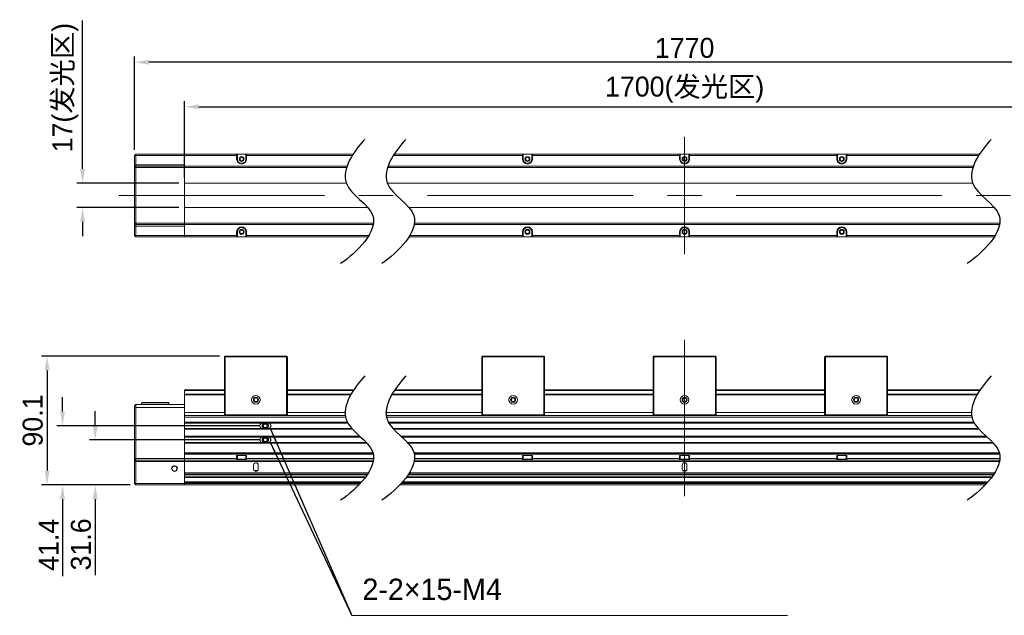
# Model space of a CAD drawing. Header units: millimetres. Extents: x 34 to 314, y 66 to 170.
# Tile 1 of 2: x 34 to 207, y 66 to 170. Entities that reach past the tile are written whole.
import ezdxf

# ---------------------------------------------------------------- set-up
doc = ezdxf.new("R2010")
doc.units = ezdxf.units.MM
doc.header["$LTSCALE"] = 3
doc.header["$PDSIZE"] = -5
doc.linetypes.add('点画线', pattern=[18, 12, -2, 2, -2])
doc.layers.get('Defpoints').update_dxf_attribs({"lineweight": 18})
for name, color, linetype, lineweight in [('中心线层', 1, '点画线', 18), ('尺寸线层', 3, 'Continuous', 18), ('标注', 3, 'Continuous', 25), ('粗实线', 7, 'Continuous', 30), ('细实线层', 7, 'Continuous', 18)]:
    doc.layers.add(name, color=color, linetype=linetype, lineweight=lineweight)
doc.styles.get("Standard").update_dxf_attribs({"font": '兰亭黑 GBK.TTF'})
doc.dimstyles.new('CST Standard', dxfattribs={"dimtxt": 3.5, "dimasz": 2.5, "dimexe": 1, "dimexo": 1, "dimgap": 0.6, "dimtad": 1, "dimtoh": 1, "dimdsep": 46, "dimtxsty": 'Standard', "dimcen": -2.5, "dimdle": 5, "dimadec": 0, "dimazin": 2, "dimtfac": 1, "dimtofl": 0, "dimtmove": 0, "dimatfit": 0, "dimfxl": 1, "dimtolj": 1, "dimarcsym": 0})

# ---------------------------------------------------------------- blocks, each defined once
blk = doc.blocks.new('*X1')
at = {"layer": 'Defpoints', "color": 0}
for p in [(238.15, 154.49), (63.15, 141.11), (238.15, 141.11)]:
    blk.add_point(p, dxfattribs=at)
at = {"layer": '尺寸线层', "color": 0, "linetype": 'Continuous', "lineweight": -2, "ltscale": 3}
for p, q in [((63.15, 142.11), (63.15, 155.49)), ((238.15, 142.11), (238.15, 155.49)), ((65.65, 154.49), (235.65, 154.49))]:
    blk.add_line(p, q, dxfattribs=at)
at = {"layer": '尺寸线层', "color": 0}
for points in [[(65.65, 154.9), (65.65, 154.07), (63.15, 154.49)], [(235.65, 154.07), (235.65, 154.9), (238.15, 154.49)]]:
    blk.add_solid(points, dxfattribs=at)
at = {"layer": '尺寸线层', "color": 0, "ltscale": 3, "insert": (150.65, 157.5), "char_height": 3.5, "attachment_point": 5, "bg_fill": 3, "box_fill_scale": 1.1, "bg_fill_color": 9, "bg_fill_true_color": 13158600, "bg_fill_transparency": 0}
blk.add_mtext('\\A1;1700(发光区)', dxfattribs=at)
blk = doc.blocks.new('*X2')
at = {"layer": 'Defpoints', "color": 0}
for p in [(54.4, 162.29), (54.4, 145.98), (246.9, 145.98)]:
    blk.add_point(p, dxfattribs=at)
at = {"layer": '尺寸线层', "color": 0, "linetype": 'Continuous', "lineweight": -2, "ltscale": 3}
for p, q in [((54.4, 146.98), (54.4, 163.29)), ((244.4, 162.29), (56.9, 162.29)), ((246.9, 146.98), (246.9, 163.29))]:
    blk.add_line(p, q, dxfattribs=at)
at = {"layer": '尺寸线层', "color": 0}
for points in [[(56.9, 162.71), (56.9, 161.87), (54.4, 162.29)], [(244.4, 161.87), (244.4, 162.71), (246.9, 162.29)]]:
    blk.add_solid(points, dxfattribs=at)
at = {"layer": '尺寸线层', "color": 0, "ltscale": 3, "insert": (150.65, 164.78), "char_height": 3.5, "attachment_point": 5, "bg_fill": 3, "box_fill_scale": 1.1, "bg_fill_color": 9, "bg_fill_true_color": 13158600, "bg_fill_transparency": 0}
blk.add_mtext('\\A1;1770', dxfattribs=at)
blk = doc.blocks.new('*X3')
at = {"layer": 'Defpoints', "color": 0}
for p in [(63.15, 141.11), (45.32, 136.86), (63.15, 136.86)]:
    blk.add_point(p, dxfattribs=at)
at = {"layer": '尺寸线层', "color": 0, "linetype": 'Continuous', "lineweight": -2, "ltscale": 3}
for p, q in [((45.32, 143.61), (45.32, 169.57)), ((62.15, 141.11), (44.32, 141.11)), ((62.15, 136.86), (44.32, 136.86)), ((45.32, 134.36), (45.32, 131.86))]:
    blk.add_line(p, q, dxfattribs=at)
at = {"layer": '尺寸线层', "color": 0}
for points in [[(44.91, 143.61), (45.74, 143.61), (45.32, 141.11)], [(45.74, 134.36), (44.91, 134.36), (45.32, 136.86)]]:
    blk.add_solid(points, dxfattribs=at)
at = {"layer": '尺寸线层', "color": 0, "ltscale": 3, "insert": (42.32, 157.84), "char_height": 3.5, "attachment_point": 5, "rotation": 90, "bg_fill": 3, "box_fill_scale": 1.1, "bg_fill_color": 9, "bg_fill_true_color": 13158600, "bg_fill_transparency": 0}
blk.add_mtext('\\A1;17(发光区)', dxfattribs=at)
blk = doc.blocks.new('*X4')
at = {"layer": 'Defpoints', "color": 0}
for p in [(70.27, 110.86), (39.11, 88.34), (54.65, 88.34)]:
    blk.add_point(p, dxfattribs=at)
at = {"layer": '尺寸线层', "color": 0, "linetype": 'Continuous', "lineweight": -2, "ltscale": 3}
for p, q in [((69.27, 110.86), (38.11, 110.86)), ((39.11, 108.36), (39.11, 90.84)), ((53.65, 88.34), (38.11, 88.34))]:
    blk.add_line(p, q, dxfattribs=at)
at = {"layer": '尺寸线层', "color": 0}
for points in [[(39.53, 108.36), (38.69, 108.36), (39.11, 110.86)], [(38.69, 90.84), (39.53, 90.84), (39.11, 88.34)]]:
    blk.add_solid(points, dxfattribs=at)
at = {"layer": '尺寸线层', "color": 0, "ltscale": 3, "insert": (36.61, 99.6), "char_height": 3.5, "attachment_point": 5, "rotation": 90, "bg_fill": 3, "box_fill_scale": 1.1, "bg_fill_color": 9, "bg_fill_true_color": 13158600, "bg_fill_transparency": 0}
blk.add_mtext('\\A1;90.1', dxfattribs=at)
blk = doc.blocks.new('*X5')
at = {"layer": 'Defpoints', "color": 0}
for p in [(47.53, 96.23), (77.29, 96.23), (54.65, 88.34)]:
    blk.add_point(p, dxfattribs=at)
at = {"layer": '尺寸线层', "color": 0, "linetype": 'Continuous', "lineweight": -2, "ltscale": 3}
for p, q in [((47.53, 98.73), (47.53, 101.23)), ((76.29, 96.23), (46.53, 96.23)), ((53.65, 88.34), (46.53, 88.34)), ((47.53, 85.84), (47.53, 72.52))]:
    blk.add_line(p, q, dxfattribs=at)
at = {"layer": '尺寸线层', "color": 0}
for points in [[(47.12, 98.73), (47.95, 98.73), (47.53, 96.23)], [(47.95, 85.84), (47.12, 85.84), (47.53, 88.34)]]:
    blk.add_solid(points, dxfattribs=at)
at = {"layer": '尺寸线层', "color": 0, "ltscale": 3, "insert": (45.04, 77.93), "char_height": 3.5, "attachment_point": 5, "rotation": 90, "bg_fill": 3, "box_fill_scale": 1.1, "bg_fill_color": 9, "bg_fill_true_color": 13158600, "bg_fill_transparency": 0}
blk.add_mtext('\\A1;31.6', dxfattribs=at)
blk = doc.blocks.new('*X6')
at = {"layer": 'Defpoints', "color": 0}
for p in [(41.82, 98.68), (77.29, 98.68), (54.65, 88.34)]:
    blk.add_point(p, dxfattribs=at)
at = {"layer": '尺寸线层', "color": 0, "linetype": 'Continuous', "lineweight": -2, "ltscale": 3}
for p, q in [((41.82, 101.18), (41.82, 103.68)), ((76.29, 98.68), (40.82, 98.68)), ((53.65, 88.34), (40.82, 88.34)), ((41.82, 85.84), (41.82, 72.39))]:
    blk.add_line(p, q, dxfattribs=at)
at = {"layer": '尺寸线层', "color": 0}
for points in [[(41.4, 101.18), (42.24, 101.18), (41.82, 98.68)], [(42.24, 85.84), (41.4, 85.84), (41.82, 88.34)]]:
    blk.add_solid(points, dxfattribs=at)
at = {"layer": '尺寸线层', "color": 0, "ltscale": 3, "insert": (39.36, 77.86), "char_height": 3.5, "attachment_point": 5, "rotation": 90, "bg_fill": 3, "box_fill_scale": 1.1, "bg_fill_color": 9, "bg_fill_true_color": 13158600, "bg_fill_transparency": 0}
blk.add_mtext('\\A1;41.4', dxfattribs=at)
blk = doc.blocks.new('*X7')
at = {"layer": '标注', "linetype": 'Continuous', "ltscale": 3}
blk.add_hatch(color=0, dxfattribs=at).paths.add_polyline_path([(78.1, 98.36), (79.39, 96.2), (78.82, 95.95)], flags=0)
at = {"layer": '标注', "color": 0, "linetype": 'Continuous', "ltscale": 3}
for p, q in [((78.1, 98.36), (92.45, 65.52)), ((92.45, 65.52), (168.63, 65.56))]:
    blk.add_line(p, q, dxfattribs=at)
at = {"layer": '标注', "color": 0, "ltscale": 3}
blk.add_line((168.63, 65.56), (168.63, 65.56), dxfattribs=at)
blk = doc.blocks.new('*X8')
at = {"layer": '标注', "linetype": 'Continuous', "ltscale": 3}
blk.add_hatch(color=0, dxfattribs=at).paths.add_polyline_path([(78.1, 95.91), (79.45, 93.79), (78.89, 93.52)], flags=0)
at = {"layer": '标注', "color": 0, "linetype": 'Continuous', "ltscale": 3}
for p, q in [((78.1, 95.91), (92.45, 65.52)), ((92.45, 65.52), (168.63, 65.56))]:
    blk.add_line(p, q, dxfattribs=at)
at = {"layer": '标注', "color": 0, "ltscale": 3}
blk.add_line((168.63, 65.56), (168.63, 65.56), dxfattribs=at)

msp = doc.modelspace()

# ---------------------------------------------------------------- linework, layer by layer
at = {"layer": '中心线层', "color": 0}
for p, q in [((150.6461, 149.2312), (150.6461, 128.7312)), ((249.6461, 138.9812), (51.6461, 138.9812)), ((150.6461, 113.7383), (150.6461, 86.3778))]:
    msp.add_line(p, q, dxfattribs=at)
at = {"layer": '粗实线', "color": 0, "ltscale": 3}
for points, knots in [([(94.7005, 148.7946), (92.7888, 146.7973), (88.618, 140.7501), (99.7758, 135.4011), (93.25, 128.9672), (90.4694, 127.0491)], [0, 0, 0, 0, 1545.80164442, 2911.85171363, 4800.50270254, 4800.50270254, 4800.50270254, 4800.50270254]), ([(101.8834, 148.7946), (99.9717, 146.7973), (95.8009, 140.7501), (106.9587, 135.4011), (100.4329, 128.9672), (97.6523, 127.0491)], [0, 0, 0, 0, 1563.64969905, 2945.47238458, 4855.9300174, 4855.9300174, 4855.9300174, 4855.9300174]), ([(204.2889, 148.7946), (202.3772, 146.7973), (198.2064, 140.7501), (209.3642, 135.4011), (202.8384, 128.9672), (200.0578, 127.0491)], [0, 0, 0, 0, 2251.86064576, 4241.86654469, 6993.17610037, 6993.17610037, 6993.17610037, 6993.17610037]), ([(94.7005, 107.3946), (92.7888, 105.3972), (88.618, 99.3501), (99.7758, 94.0011), (93.25, 87.5672), (90.4694, 85.6491)], [0, 0, 0, 0, 1185.76676686, 2233.64815565, 3682.41073455, 3682.41073455, 3682.41073455, 3682.41073455]), ([(101.8834, 107.3946), (99.9717, 105.3972), (95.8009, 99.3501), (106.9587, 94.0011), (100.4329, 87.5672), (97.6523, 85.6491)], [0, 0, 0, 0, 1228.89973094, 2314.89842201, 3816.36059246, 3816.36059246, 3816.36059246, 3816.36059246]), ([(204.2889, 107.3946), (202.3772, 105.3972), (198.2064, 99.3501), (209.3642, 94.0011), (202.8384, 87.5672), (200.0578, 85.6491)], [0, 0, 0, 0, 2194.13636661, 4133.13038066, 6813.91276534, 6813.91276534, 6813.91276534, 6813.91276534])]:
    msp.add_open_spline(points, degree=3, knots=knots, dxfattribs=at)
at = {"layer": '细实线层', "color": 0}
for p, q in [((54.3961, 145.9812), (54.6461, 146.2312)), ((54.3961, 131.9812), (54.3961, 145.9812)), ((54.3961, 145.9812), (72.3961, 145.9812)), ((54.6461, 131.7312), (54.6461, 146.2312)), ((54.6461, 146.2312), (92.6322, 146.2312)), ((63.1461, 131.7312), (63.1461, 146.2312)), ((72.2711, 145.3562), (72.2711, 146.2312)), ((72.2711, 146.2312), (72.3961, 146.1062)), ((72.2711, 145.3562), (72.3961, 145.3562)), ((72.3961, 145.3562), (72.3961, 146.1062)), ((74.0211, 146.2312), (73.8961, 146.1062)), ((73.8961, 146.1062), (73.8961, 145.3562)), ((92.4709, 145.9812), (73.8961, 145.9812)), ((74.0211, 145.3562), (73.8961, 145.3562)), ((74.0211, 146.2312), (74.0211, 145.3562)), ((99.6538, 145.9812), (122.3961, 145.9812)), ((99.8961, 145.9812), (99.6538, 145.9812)), ((99.8151, 146.2312), (202.2206, 146.2312)), ((102.3961, 145.9812), (101.3961, 145.9812)), ((122.2711, 145.3562), (122.2711, 146.2312)), ((122.2711, 146.2312), (122.3961, 146.1062)), ((122.2711, 145.3562), (122.3961, 145.3562)), ((122.3961, 145.3562), (122.3961, 146.1062)), ((124.0211, 146.2312), (123.8961, 146.1062)), ((123.8961, 146.1062), (123.8961, 145.3562)), ((123.8961, 145.9812), (149.8961, 145.9812)), ((124.0211, 145.3562), (123.8961, 145.3562)), ((124.0211, 146.2312), (124.0211, 145.3562)), ((149.7711, 145.3562), (149.7711, 146.2312)), ((149.7711, 146.2312), (149.8961, 146.1062)), ((149.7711, 145.3562), (149.8961, 145.3562)), ((149.8961, 145.3562), (149.8961, 146.1062)), ((151.5211, 146.2312), (151.3961, 146.1062)), ((151.3961, 146.1062), (151.3961, 145.3562)), ((151.3961, 145.9812), (177.3961, 145.9812)), ((151.5211, 145.3562), (151.3961, 145.3562)), ((151.5211, 146.2312), (151.5211, 145.3562)), ((177.2711, 146.2312), (177.3961, 146.1062)), ((177.2711, 145.3562), (177.2711, 146.2312)), ((177.2711, 145.3562), (177.3961, 145.3562)), ((177.3961, 145.3562), (177.3961, 146.1062)), ((179.0211, 146.2312), (178.8961, 146.1062)), ((178.8961, 146.1062), (178.8961, 145.3562)), ((178.8961, 145.9812), (202.0593, 145.9812)), ((179.0211, 145.3562), (178.8961, 145.3562)), ((179.0211, 146.2312), (179.0211, 145.3562)), ((198.8961, 145.9812), (199.8961, 145.9812)), ((201.3961, 145.9812), (202.0593, 145.9812)), ((63.1461, 144.3437), (54.3961, 144.3437)), ((54.3961, 143.8437), (54.6461, 144.0937)), ((54.3961, 143.8437), (91.4291, 143.8437)), ((54.6461, 144.0937), (91.5162, 144.0937)), ((98.612, 143.8437), (201.0175, 143.8437)), ((98.6991, 144.0937), (201.1046, 144.0937)), ((91.3601, 141.1062), (63.1461, 141.1062)), ((200.9485, 141.1062), (98.543, 141.1062)), ((63.1461, 136.8562), (95.2997, 136.8562)), ((102.4826, 136.8562), (204.8881, 136.8562)), ((54.3961, 134.1188), (54.6461, 133.8688)), ((96.3044, 134.1188), (54.3961, 134.1188)), ((63.1461, 133.6188), (54.3961, 133.6188)), ((96.2611, 133.8688), (54.6461, 133.8688)), ((205.8495, 133.8688), (103.444, 133.8688)), ((205.8928, 134.1188), (103.4873, 134.1188)), ((54.3961, 131.9812), (54.6461, 131.7312)), ((72.3961, 131.9812), (54.3961, 131.9812)), ((95.3007, 131.7312), (54.6461, 131.7312)), ((72.2711, 131.7312), (72.2711, 132.6062)), ((72.2711, 132.6062), (72.3961, 132.6062)), ((72.2711, 131.7312), (72.3961, 131.8562)), ((72.3961, 131.8562), (72.3961, 132.6062)), ((73.8961, 132.6062), (73.8961, 131.8562)), ((74.0211, 132.6062), (73.8961, 132.6062)), ((95.4601, 131.9812), (73.8961, 131.9812)), ((74.0211, 131.7312), (73.8961, 131.8562)), ((74.0211, 132.6062), (74.0211, 131.7312)), ((204.8891, 131.7312), (102.4836, 131.7312)), ((102.643, 131.9812), (122.3961, 131.9812)), ((122.2711, 131.7312), (122.2711, 132.6062)), ((122.2711, 132.6062), (122.3961, 132.6062)), ((122.2711, 131.7312), (122.3961, 131.8562)), ((122.3961, 131.8562), (122.3961, 132.6062)), ((123.8961, 132.6062), (123.8961, 131.8562)), ((124.0211, 132.6062), (123.8961, 132.6062)), ((123.8961, 131.9812), (149.8961, 131.9812)), ((124.0211, 131.7312), (123.8961, 131.8562)), ((124.0211, 132.6062), (124.0211, 131.7312)), ((149.7711, 131.7312), (149.7711, 132.6062)), ((149.7711, 132.6062), (149.8961, 132.6062)), ((149.7711, 131.7312), (149.8961, 131.8562)), ((149.8961, 131.8562), (149.8961, 132.6062)), ((151.3961, 132.6062), (151.3961, 131.8562)), ((151.5211, 132.6062), (151.3961, 132.6062)), ((151.3961, 131.9812), (177.3961, 131.9812)), ((151.5211, 131.7312), (151.3961, 131.8562)), ((151.5211, 132.6062), (151.5211, 131.7312)), ((177.2711, 132.6062), (177.3961, 132.6062)), ((177.2711, 131.7312), (177.2711, 132.6062)), ((177.2711, 131.7312), (177.3961, 131.8562)), ((177.3961, 131.8562), (177.3961, 132.6062)), ((179.0211, 132.6062), (178.8961, 132.6062)), ((178.8961, 132.6062), (178.8961, 131.8562)), ((178.8961, 131.9812), (204.8961, 131.9812)), ((179.0211, 131.7312), (178.8961, 131.8562)), ((179.0211, 132.6062), (179.0211, 131.7312)), ((198.8961, 131.9812), (199.8961, 131.9812)), ((201.3961, 131.9812), (205.0485, 131.9812)), ((70.1461, 110.7383), (70.2711, 110.8633)), ((70.1461, 100.6133), (70.1461, 110.7383)), ((70.2086, 110.8008), (70.2711, 110.7383)), ((81.0211, 110.8633), (70.2711, 110.8633)), ((70.2711, 100.6133), (70.2711, 110.7383)), ((81.0211, 110.7383), (70.2711, 110.7383)), ((81.0211, 110.8633), (81.1461, 110.7383)), ((81.0211, 110.7383), (81.0836, 110.8008)), ((81.0211, 110.7383), (81.0211, 100.6133)), ((81.1461, 110.7383), (81.1461, 100.6133)), ((115.1461, 110.7383), (115.2711, 110.8633)), ((115.1461, 100.6133), (115.1461, 110.7383)), ((115.2086, 110.8008), (115.2711, 110.7383)), ((126.0211, 110.8633), (115.2711, 110.8633)), ((115.2711, 100.6133), (115.2711, 110.7383)), ((126.0211, 110.7383), (115.2711, 110.7383)), ((126.0211, 110.8633), (126.1461, 110.7383)), ((126.0211, 110.7383), (126.0836, 110.8008)), ((126.0211, 110.7383), (126.0211, 100.6133)), ((126.1461, 110.7383), (126.1461, 100.6133)), ((145.1461, 110.7383), (145.2711, 110.8633)), ((145.1461, 100.6133), (145.1461, 110.7383)), ((145.2086, 110.8008), (145.2711, 110.7383)), ((156.0211, 110.8633), (145.2711, 110.8633)), ((145.2711, 100.6133), (145.2711, 110.7383)), ((156.0211, 110.7383), (145.2711, 110.7383)), ((156.0211, 110.8633), (156.1461, 110.7383)), ((156.0211, 110.7383), (156.0836, 110.8008)), ((156.0211, 110.7383), (156.0211, 100.6133)), ((156.1461, 110.7383), (156.1461, 100.6133)), ((175.1461, 110.7383), (175.2711, 110.8633)), ((175.1461, 100.6133), (175.1461, 110.7383)), ((175.2086, 110.8008), (175.2711, 110.7383)), ((186.0211, 110.8633), (175.2711, 110.8633)), ((186.0211, 110.7383), (175.2711, 110.7383)), ((175.2711, 100.6133), (175.2711, 110.7383)), ((186.0211, 110.8633), (186.1461, 110.7383)), ((186.0211, 110.7383), (186.0836, 110.8008)), ((186.0211, 110.7383), (186.0211, 100.6133)), ((186.1461, 110.7383), (186.1461, 100.6133)), ((63.1461, 88.3383), (63.1461, 104.9633)), ((70.1461, 104.9633), (63.1461, 104.9633)), ((70.1461, 104.8427), (63.1461, 104.8427)), ((70.1461, 104.2133), (63.1461, 104.2133)), ((70.1461, 104.0883), (63.1461, 104.0883)), ((92.7205, 104.9633), (81.1461, 104.9633)), ((92.6398, 104.8427), (81.1461, 104.8427)), ((92.2474, 104.2133), (81.1461, 104.2133)), ((92.1753, 104.0883), (81.1461, 104.0883)), ((115.1461, 104.0883), (99.3582, 104.0883)), ((100.1461, 104.0883), (99.3582, 104.0883)), ((115.1461, 104.2133), (99.4303, 104.2133)), ((100.1461, 104.2133), (99.4303, 104.2133)), ((115.1461, 104.8427), (99.8227, 104.8427)), ((100.1461, 104.8427), (99.8227, 104.8427)), ((115.1461, 104.9633), (99.9034, 104.9633)), ((100.1461, 104.9633), (99.9034, 104.9633)), ((145.1461, 104.9633), (126.1461, 104.9633)), ((145.1461, 104.8427), (126.1461, 104.8427)), ((145.1461, 104.2133), (126.1461, 104.2133)), ((145.1461, 104.0883), (126.1461, 104.0883)), ((175.1461, 104.9633), (156.1461, 104.9633)), ((175.1461, 104.8427), (156.1461, 104.8427)), ((175.1461, 104.2133), (156.1461, 104.2133)), ((175.1461, 104.0883), (156.1461, 104.0883)), ((202.3089, 104.9633), (186.1461, 104.9633)), ((202.2282, 104.8427), (186.1461, 104.8427)), ((201.8358, 104.2133), (186.1461, 104.2133)), ((201.7637, 104.0883), (186.1461, 104.0883)), ((202.3089, 104.9633), (201.1461, 104.9633)), ((202.2282, 104.8427), (201.1461, 104.8427)), ((201.8358, 104.2133), (201.1461, 104.2133)), ((201.7637, 104.0883), (201.1461, 104.0883)), ((54.6461, 102.4014), (54.3961, 102.1514)), ((54.3961, 88.5883), (54.3961, 102.1514)), ((54.6461, 101.9014), (54.3961, 101.7979)), ((54.6461, 88.3383), (54.6461, 102.4014)), ((54.6461, 102.4014), (63.1461, 102.4014)), ((54.6461, 101.9014), (63.1461, 101.9014)), ((55.7211, 102.7639), (55.6461, 102.6889)), ((55.6461, 102.4014), (55.6461, 102.6889)), ((55.6461, 102.6889), (60.3961, 102.6889)), ((55.7211, 102.7639), (60.3211, 102.7639)), ((60.3211, 102.7639), (60.3961, 102.6889)), ((60.3961, 102.4014), (60.3961, 102.6889)), ((63.1461, 101.0133), (70.1461, 101.0133)), ((63.1461, 100.4785), (91.1767, 100.4785)), ((91.1784, 100.4633), (63.1461, 100.4633)), ((91.2168, 100.2133), (63.1461, 100.2133)), ((70.2711, 100.4883), (70.1461, 100.6133)), ((70.2086, 100.5508), (70.2711, 100.6133)), ((81.0211, 100.6133), (70.2711, 100.6133)), ((81.0211, 100.4883), (70.2711, 100.4883)), ((81.0211, 100.4883), (81.1461, 100.6133)), ((81.0211, 100.6133), (81.0836, 100.5508)), ((81.1461, 101.0133), (91.1575, 101.0133)), ((98.3404, 101.0133), (115.1461, 101.0133)), ((98.3404, 101.0133), (100.1461, 101.0133)), ((98.3596, 100.4785), (200.7651, 100.4785)), ((200.7668, 100.4633), (98.3613, 100.4633)), ((200.8052, 100.2133), (98.3997, 100.2133)), ((115.2711, 100.4883), (115.1461, 100.6133)), ((115.2086, 100.5508), (115.2711, 100.6133)), ((126.0211, 100.6133), (115.2711, 100.6133)), ((126.0211, 100.4883), (115.2711, 100.4883)), ((126.0211, 100.4883), (126.1461, 100.6133)), ((126.0211, 100.6133), (126.0836, 100.5508)), ((126.1461, 101.0133), (145.1461, 101.0133)), ((145.2711, 100.4883), (145.1461, 100.6133)), ((145.2086, 100.5508), (145.2711, 100.6133)), ((156.0211, 100.6133), (145.2711, 100.6133)), ((156.0211, 100.4883), (145.2711, 100.4883)), ((156.0211, 100.4883), (156.1461, 100.6133)), ((156.0211, 100.6133), (156.0836, 100.5508)), ((156.1461, 101.0133), (175.1461, 101.0133)), ((175.2711, 100.4883), (175.1461, 100.6133)), ((175.2086, 100.5508), (175.2711, 100.6133)), ((186.0211, 100.6133), (175.2711, 100.6133)), ((186.0211, 100.4883), (175.2711, 100.4883)), ((186.0211, 100.4883), (186.1461, 100.6133)), ((186.0211, 100.6133), (186.0836, 100.5508)), ((186.1461, 101.0133), (200.7459, 101.0133)), ((63.1461, 99.2883), (91.5533, 99.2883)), ((63.1461, 99.1633), (91.6245, 99.1633)), ((76.5629, 99.1633), (76.2815, 98.6758)), ((76.2815, 98.6758), (76.5629, 98.1883)), ((77.0702, 98.2285), (77.069, 98.229)), ((78.3022, 98.6758), (78.0207, 99.1633)), ((78.0207, 98.1883), (78.3022, 98.6758)), ((98.7362, 99.2883), (201.1417, 99.2883)), ((98.8074, 99.1633), (201.2129, 99.1633)), ((63.1461, 98.1883), (92.3769, 98.1883)), ((63.1461, 98.0633), (92.4957, 98.0633)), ((63.1461, 96.8383), (93.8254, 96.8383)), ((93.9687, 96.7133), (63.1461, 96.7133)), ((76.5629, 96.7133), (76.2815, 96.2258)), ((78.3022, 96.2258), (78.0207, 96.7133)), ((99.5598, 98.1883), (201.9653, 98.1883)), ((99.6786, 98.0633), (202.0842, 98.0633)), ((101.0083, 96.8383), (203.4138, 96.8383)), ((203.5571, 96.7133), (101.1516, 96.7133)), ((95.0305, 95.7383), (63.1461, 95.7383)), ((63.1461, 95.6133), (95.1526, 95.6133)), ((76.2815, 96.2258), (76.5629, 95.7383)), ((78.0207, 95.7383), (78.3022, 96.2258)), ((204.6189, 95.7383), (102.2133, 95.7383)), ((102.3355, 95.6133), (204.741, 95.6133)), ((96.2323, 93.9383), (63.1461, 93.9383)), ((63.1461, 93.8133), (96.2646, 93.8133)), ((63.1461, 93.6883), (96.2906, 93.6883)), ((72.2711, 92.6883), (72.2711, 93.4883)), ((72.2711, 93.4883), (74.0211, 93.4883)), ((72.3961, 92.8133), (72.3961, 93.4883)), ((73.8961, 93.4883), (73.8961, 92.8133)), ((74.0211, 93.4883), (74.0211, 92.6883)), ((205.8207, 93.9383), (103.4152, 93.9383)), ((103.4475, 93.8133), (205.853, 93.8133)), ((103.4735, 93.6883), (205.879, 93.6883)), ((122.2711, 92.6883), (122.2711, 93.4883)), ((122.2711, 93.4883), (124.0211, 93.4883)), ((122.3961, 92.8133), (122.3961, 93.4883)), ((123.8961, 93.4883), (123.8961, 92.8133)), ((124.0211, 93.4883), (124.0211, 92.6883)), ((149.7711, 92.6883), (149.7711, 93.4883)), ((149.7711, 93.4883), (151.5211, 93.4883)), ((149.8961, 92.8133), (149.8961, 93.4883)), ((151.3961, 93.4883), (151.3961, 92.8133)), ((151.5211, 93.4883), (151.5211, 92.6883)), ((177.2711, 93.4883), (179.0211, 93.4883)), ((177.2711, 92.6883), (177.2711, 93.4883)), ((177.3961, 92.8133), (177.3961, 93.4883)), ((178.8961, 93.4883), (178.8961, 92.8133)), ((179.0211, 93.4883), (179.0211, 92.6883)), ((54.3961, 92.9383), (54.6461, 92.6883)), ((54.3961, 92.9383), (72.3961, 92.9383)), ((54.3961, 92.4383), (96.2547, 92.4383)), ((54.6461, 92.6883), (96.3, 92.6883)), ((72.2711, 92.6883), (72.3961, 92.8133)), ((73.8961, 92.8133), (72.3961, 92.8133)), ((96.3961, 92.9383), (73.8961, 92.9383)), ((74.0211, 92.6883), (73.8961, 92.8133)), ((75.2461, 91.8133), (75.2461, 91.0883)), ((76.0461, 91.0883), (76.0461, 91.8133)), ((103.4376, 92.4383), (205.8431, 92.4383)), ((103.4829, 92.6883), (205.8884, 92.6883)), ((103.5106, 92.9383), (122.3961, 92.9383)), ((122.2711, 92.6883), (122.3961, 92.8133)), ((123.8961, 92.8133), (122.3961, 92.8133)), ((123.8961, 92.9383), (149.8961, 92.9383)), ((124.0211, 92.6883), (123.8961, 92.8133)), ((149.7711, 92.6883), (149.8961, 92.8133)), ((151.3961, 92.8133), (149.8961, 92.8133)), ((150.2461, 91.8133), (150.2461, 91.0883)), ((151.0461, 91.0883), (151.0461, 91.8133)), ((151.3961, 92.9383), (177.3961, 92.9383)), ((151.5211, 92.6883), (151.3961, 92.8133)), ((177.2711, 92.6883), (177.3961, 92.8133)), ((178.8961, 92.8133), (177.3961, 92.8133)), ((178.8961, 92.9383), (204.8961, 92.9383)), ((179.0211, 92.6883), (178.8961, 92.8133)), ((201.3961, 92.9383), (205.9161, 92.9383)), ((95.3863, 90.4633), (63.1461, 90.4633)), ((63.1461, 90.2133), (95.2218, 90.2133)), ((63.1461, 90.0883), (95.1354, 90.0883)), ((63.1461, 89.7758), (94.9082, 89.7758)), ((63.1461, 89.6508), (94.8128, 89.6508)), ((75.3419, 90.8302), (75.9503, 90.8302)), ((101.9957, 89.6508), (204.4012, 89.6508)), ((102.0911, 89.7758), (204.4966, 89.7758)), ((102.3183, 90.0883), (204.7238, 90.0883)), ((102.4047, 90.2133), (204.8102, 90.2133)), ((204.9748, 90.4633), (102.5692, 90.4633)), ((150.3419, 90.8302), (150.9503, 90.8302)), ((54.3961, 88.5883), (54.6461, 88.3383)), ((54.3961, 88.5883), (93.9037, 88.5883)), ((54.6461, 88.3383), (93.665, 88.3383)), ((94.189, 88.9008), (63.1461, 88.9008)), ((94.0766, 88.7758), (63.1461, 88.7758)), ((100.8479, 88.3383), (203.2534, 88.3383)), ((101.0866, 88.5883), (203.4921, 88.5883)), ((203.665, 88.7758), (101.2595, 88.7758)), ((203.7774, 88.9008), (101.3719, 88.9008))]:
    msp.add_line(p, q, dxfattribs=at)
for centre, radius in [((73.1461, 145.3562), 0.4375), ((73.1461, 145.3562), 0.3125), ((123.1461, 145.3562), 0.4375), ((123.1461, 145.3562), 0.3125), ((150.6461, 145.3562), 0.4375), ((150.6461, 145.3562), 0.3125), ((178.1461, 145.3562), 0.4375), ((178.1461, 145.3562), 0.3125), ((73.1461, 132.6062), 0.4375), ((73.1461, 132.6062), 0.3125), ((123.1461, 132.6062), 0.4375), ((123.1461, 132.6062), 0.3125), ((150.6461, 132.6062), 0.4375), ((150.6461, 132.6062), 0.3125), ((178.1461, 132.6062), 0.4375), ((178.1461, 132.6062), 0.3125), ((75.6461, 103.2383), 0.75), ((75.6461, 103.2383), 0.4375), ((75.6461, 103.2383), 0.3125), ((120.6461, 103.2383), 0.75), ((120.6461, 103.2383), 0.4375), ((120.6461, 103.2383), 0.3125), ((150.6461, 103.2383), 0.75), ((150.6461, 103.2383), 0.4375), ((150.6461, 103.2383), 0.3125), ((180.6461, 103.2383), 0.75), ((180.6461, 103.2383), 0.4375), ((180.6461, 103.2383), 0.3125), ((77.2918, 98.6758), 0.3), ((77.2918, 96.2258), 0.3), ((61.3961, 91.1883), 0.4375)]:
    msp.add_circle(centre, radius, dxfattribs=at)
for centre, radius, start, end in [((73.1461, 145.3562), 0.875, 180, 0), ((73.1461, 145.3562), 0.75, 180, 0), ((73.1461, 145.3562), 0.375, 255, 195), ((123.1461, 145.3562), 0.875, 180, 0), ((123.1461, 145.3562), 0.75, 180, 0), ((123.1461, 145.3562), 0.375, 255, 195), ((150.6461, 145.3562), 0.875, 180, 0), ((150.6461, 145.3562), 0.75, 180, 0), ((150.6461, 145.3562), 0.375, 255, 195), ((178.1461, 145.3562), 0.875, 180, 0), ((178.1461, 145.3562), 0.75, 180, 0), ((178.1461, 145.3562), 0.375, 255, 195), ((73.1461, 132.6062), 0.875, 0, 180), ((73.1461, 132.6062), 0.75, 0, 180), ((73.1461, 132.6062), 0.375, 255, 195), ((123.1461, 132.6062), 0.875, 0, 180), ((123.1461, 132.6062), 0.75, 0, 180), ((123.1461, 132.6062), 0.375, 255, 195), ((150.6461, 132.6062), 0.875, 0, 180), ((150.6461, 132.6062), 0.75, 0, 180), ((150.6461, 132.6062), 0.375, 255, 195), ((178.1461, 132.6062), 0.875, 0, 180), ((178.1461, 132.6062), 0.75, 0, 180), ((178.1461, 132.6062), 0.375, 255, 195), ((75.6461, 103.2383), 0.375, 255, 195), ((120.6461, 103.2383), 0.375, 255, 195), ((150.6461, 103.2383), 0.375, 255, 195), ((180.6461, 103.2383), 0.375, 255, 195), ((77.2918, 98.6758), 0.575, 122.023866, 237.976134), ((77.2918, 98.6758), 0.5, 102.838569, 257.161433), ((77.2922, 98.6762), 0.3942, 226.190852, 229.615885), ((77.2918, 98.6758), 0.3936, 229.620725, 288.545457), ((77.2754, 98.6825), 0.4983, 243.094722, 245.277616), ((77.2758, 98.6833), 0.4991, 245.27709, 245.522589), ((77.2918, 98.6758), 0.5, 282.83857, 77.161426), ((77.2918, 98.6758), 0.575, 302.023982, 57.976018), ((77.2918, 96.2258), 0.575, 122.023866, 237.976134), ((77.2918, 96.2258), 0.5, 102.838566, 257.161434), ((77.2918, 96.2258), 0.5, 282.838567, 77.161433), ((77.2918, 96.2258), 0.575, 302.023983, 57.976017), ((61.3961, 91.1883), 0.5, 255, 195), ((75.6461, 91.8133), 0.4, 360, 180), ((150.6461, 91.8133), 0.4, 360, 180), ((75.6461, 91.0883), 0.4, 180, 360), ((150.6461, 91.0883), 0.4, 180, 0)]:
    msp.add_arc(centre, radius, start, end, dxfattribs=at)
for points, knots in [([(76.8114, 98.5374), (76.8235, 98.5095), (76.853, 98.456), (76.9115, 98.3854), (76.9825, 98.3274), (77.0635, 98.2846), (77.1515, 98.2592), (77.2429, 98.2527), (77.3334, 98.2661), (77.3903, 98.2884), (77.417, 98.3026)], [0, 0, 0, 0, 232.08260874, 464.04304785, 695.88483748, 927.58528153, 1159.12873886, 1390.50097775, 1621.65428586, 1852.6043866, 1852.6043866, 1852.6043866, 1852.6043866]), ([(76.8839, 98.6758), (76.8827, 98.7043), (76.8862, 98.7616), (76.9092, 98.8445), (76.9487, 98.921), (77.0028, 98.9879), (77.0693, 99.0424), (77.1454, 99.0826), (77.2279, 99.1069), (77.3136, 99.1146), (77.3991, 99.1053), (77.4812, 99.0797), (77.5569, 99.0388), (77.6453, 98.9663), (77.7274, 98.8462), (77.753, 98.7325), (77.7552, 98.6758)], [0, 0, 0, 0, 197.74866884, 395.50178487, 593.27137237, 791.03324178, 988.80036765, 1186.57477156, 1384.35650157, 1582.14384399, 1779.93659776, 1977.74384409, 2175.56047509, 2373.37509651, 2767.25437702, 3161.20701587, 3161.20701587, 3161.20701587, 3161.20701587]), ([(77.0193, 98.3917), (76.9791, 98.427), (76.9125, 98.5151), (76.8863, 98.6223), (76.8839, 98.6758)], [0, 0, 0, 0, 279.62409102, 559.31888745, 559.31888745, 559.31888745, 559.31888745]), ([(77.3278, 98.2926), (77.3002, 98.29), (77.2443, 98.2901), (77.1624, 98.3074), (77.0857, 98.341), (77.0402, 98.3735), (77.0193, 98.3917)], [0, 0, 0, 0, 247.82762179, 495.58987809, 743.31231903, 990.99874153, 990.99874153, 990.99874153, 990.99874153]), ([(77.2123, 98.1883), (77.2037, 98.1894), (77.1548, 98.1969), (77.1072, 98.2118), (77.0702, 98.2285)], [0, 0, 0, 0, 97.8885054, 558.59148093, 558.59148093, 558.59148093, 558.59148093]), ([(77.417, 98.3026), (77.418, 98.3032), (77.4196, 98.304), (77.4216, 98.3052), (77.423, 98.3061), (77.4244, 98.3071), (77.4256, 98.3081), (77.4267, 98.3092), (77.426, 98.3101), (77.4249, 98.3101), (77.4235, 98.3101), (77.4218, 98.3098), (77.4201, 98.3096), (77.4178, 98.3091), (77.4149, 98.3085), (77.4103, 98.3074), (77.4046, 98.3061), (77.3954, 98.3039), (77.3839, 98.3013), (77.37, 98.2985), (77.356, 98.2961), (77.3419, 98.2941), (77.3325, 98.2931), (77.3278, 98.2926)], [0, 0, 0, 0, 144.86076876, 216.9651769, 288.66988129, 359.76904808, 428.990565, 489.68125742, 515.85365329, 549.60845932, 619.50227641, 691.39790503, 763.90646456, 836.72286574, 982.85250757, 1129.34016546, 1422.82935425, 1716.66090547, 2304.76547436, 2893.1311989, 3481.60731125, 4070.13246828, 4658.67678645, 4658.67678645, 4658.67678645, 4658.67678645]), ([(77.7552, 98.6758), (77.7567, 98.6352), (77.749, 98.5532), (77.7061, 98.4377), (77.6351, 98.3369), (77.5408, 98.2575), (77.438, 98.2083), (77.3672, 98.1923), (77.3359, 98.1883)], [0, 0, 0, 0, 246.80709209, 493.61554305, 740.43674429, 987.27660678, 1234.12837001, 1425.17344276, 1425.17344276, 1425.17344276, 1425.17344276]), ([(76.8839, 96.2258), (76.8827, 96.2543), (76.8862, 96.3116), (76.9092, 96.3945), (76.9487, 96.471), (77.0028, 96.5379), (77.0693, 96.5924), (77.1454, 96.6326), (77.2279, 96.6569), (77.3136, 96.6646), (77.3991, 96.6553), (77.4812, 96.6297), (77.5569, 96.5888), (77.6453, 96.5163), (77.7274, 96.3962), (77.753, 96.2825), (77.7552, 96.2258)], [0, 0, 0, 0, 194.2032445, 388.41085646, 582.63464456, 776.85085296, 971.07222357, 1165.30074174, 1359.53645466, 1553.77767936, 1748.02421839, 1942.28499014, 2136.55497831, 2330.82299293, 2717.64043481, 3104.5299198, 3104.5299198, 3104.5299198, 3104.5299198]), ([(76.8114, 96.0874), (76.8235, 96.0595), (76.853, 96.006), (76.9115, 95.9354), (76.9825, 95.8774), (77.0635, 95.8346), (77.1515, 95.8092), (77.2429, 95.8027), (77.3334, 95.8161), (77.3903, 95.8384), (77.417, 95.8526)], [0, 0, 0, 0, 227.92287204, 455.72576415, 683.4121334, 910.95969049, 1138.3530746, 1365.57830911, 1592.58853685, 1819.39919942, 1819.39919942, 1819.39919942, 1819.39919942]), ([(77.0193, 95.9417), (76.9791, 95.977), (76.9125, 96.0651), (76.8863, 96.1723), (76.8839, 96.2258)], [0, 0, 0, 0, 274.60599587, 549.28142827, 549.28142827, 549.28142827, 549.28142827]), ([(77.7552, 96.2258), (77.7567, 96.1852), (77.749, 96.1032), (77.7061, 95.9877), (77.6351, 95.8869), (77.5408, 95.8075), (77.438, 95.7583), (77.3672, 95.7423), (77.3359, 95.7383)], [0, 0, 0, 0, 242.4243787, 484.85009213, 727.28832944, 969.74489662, 1212.2131532, 1399.86636514, 1399.86636514, 1399.86636514, 1399.86636514])]:
    msp.add_open_spline(points, degree=3, knots=knots, dxfattribs=at)

# ---------------------------------------------------------------- texts
at = {"layer": '标注', "color": 0, "ltscale": 3, "insert": (94.2727, 71.9506), "char_height": 3.75, "width": 76.810878, "attachment_point": 1}
msp.add_mtext('2-2×15-M4', dxfattribs=at)

# ---------------------------------------------------------------- next in the draw order: dimensions: what is measured, and where the dimension line sits
at = {"layer": '尺寸线层', "color": 0, "ltscale": 3}
dim = msp.add_linear_dim(base=(238.1461, 154.4868), p1=(63.1461, 141.1062), p2=(238.1461, 141.1062), text='1700(发光区)', dimstyle='CST Standard', override={"dimlfac": 4, "dimsah": 1, "dimtfill": 1}, dxfattribs=at)
dim.commit()
dim.dimension.update_dxf_attribs({"geometry": '*X1', "text_midpoint": (150.6461, 157.4965)})
dim = msp.add_linear_dim(base=(39.1088, 88.3383), p1=(70.2711, 110.8633), p2=(54.6461, 88.3383), angle=270, dimstyle='CST Standard', override={"dimtoh": 0, "dimlfac": 4, "dimsah": 1, "dimtfill": 1, "dimtzin": 8}, dxfattribs=at)
dim.commit()
dim.dimension.update_dxf_attribs({"geometry": '*X4', "text_midpoint": (36.6122, 99.6008)})

# ---------------------------------------------------------------- next in the draw order: dimensions: what is measured, and where the dimension line sits
dim = msp.add_linear_dim(base=(54.3961, 162.2891), p1=(246.8961, 145.9812), p2=(54.3961, 145.9812), text='1770', dimstyle='CST Standard', override={"dimlfac": 4, "dimsah": 1, "dimtfill": 1}, dxfattribs=at)
dim.commit()
dim.dimension.update_dxf_attribs({"geometry": '*X2', "text_midpoint": (150.6461, 164.7766)})
dim = msp.add_linear_dim(base=(47.5324181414, 96.2258114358), p1=(54.646107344, 88.3383114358), p2=(77.2918139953, 96.2258114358), angle=90, dimstyle='CST Standard', override={"dimtoh": 0, "dimdec": 1, "dimlfac": 4, "dimsah": 1, "dimtfill": 1, "dimtzin": 8}, dxfattribs=at)
dim.commit()
dim.dimension.update_dxf_attribs({"geometry": '*X5', "text_midpoint": (47.5324181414, 77.9281020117), "dimtype": 160})

# ---------------------------------------------------------------- next in the draw order: dimensions: what is measured, and where the dimension line sits
for base, p1, p2, angle, override, picture, middle in [((45.3249, 136.8562), (63.1461, 141.1062), (63.1461, 136.8562), 270, {"dimtoh": 0, "dimlfac": 4, "dimpost": '(发光区)', "dimsah": 1, "dimtfill": 1, "dimtzin": 8}, '*X3', (45.3249, 157.8384)), ((41.8195497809, 98.6758114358), (54.646107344, 88.3383114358), (77.2918139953, 98.6758114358), 90, {"dimtoh": 0, "dimdec": 1, "dimlfac": 4, "dimsah": 1, "dimtfill": 1, "dimtzin": 8}, '*X6', (41.8195497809, 77.8639658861))]:
    dim = msp.add_linear_dim(base=base, p1=p1, p2=p2, angle=angle, dimstyle='CST Standard', override=override, dxfattribs=at)
    dim.commit()
    dim.dimension.update_dxf_attribs({"geometry": picture, "text_midpoint": middle, "dimtype": 160})

# ---------------------------------------------------------------- next in the draw order: block references
at = {"layer": '标注', "color": 0, "ltscale": 3}
for name in ['*X7', '*X8']:
    msp.add_blockref(name, (0, 0), dxfattribs=at)

doc.saveas('drawing.dxf')
